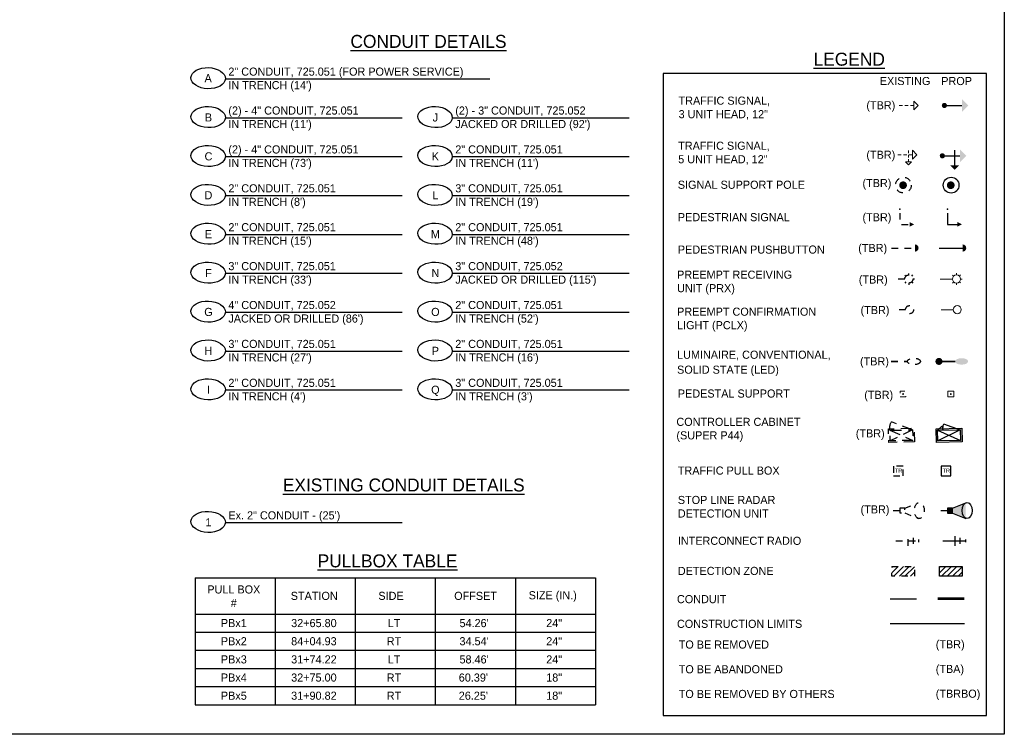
# Model space of a CAD drawing. Header units: feet. Extents: x -492 to 187, y -198 to 535.
# Tile 2 of 23: x 47 to 63, y -138 to -127. Entities that reach past the tile are written whole.
import ezdxf
from ezdxf.enums import TextEntityAlignment as Align

# ---------------------------------------------------------------- set-up
doc = ezdxf.new("R2010")
doc.units = ezdxf.units.FT
doc.header["$MEASUREMENT"] = 0
for name, pattern in [('conduitpr', [0]), ('constlimit', [0]), ('F', [0.15, 0.1, -0.05]), ('OhDOT_USTN2', [0.11, 0.069, -0.041]), ('OhDOT_USTN3', [0.22, 0.165, -0.055]), ('OhDOT_USTN5', [0.11, 0.055, -0.055])]:
    doc.linetypes.add(name, pattern=pattern)
doc.layers.add('COLUMNS', color=6, linetype='Continuous', plot=False)
for name, color, linetype in [('LT_P_Luminaires', 2, 'Continuous'), ('LT_X_Luminaires', 2, 'Continuous'), ('RW_P_Const_Limits', 30, 'constlimit'), ('SG_P_Conduit', 1, 'conduitpr'), ('SG_P_Detection', 24, 'Continuous'), ('SG_P_Heads', 2, 'Continuous'), ('SG_P_Interconnect_Cable', 7, 'interconnectpr'), ('SG_P_Poles', 4, 'Continuous'), ('SG_P_PullBox', 1, 'Continuous'), ('SG_X_Conduit', 232, 'OhDOT_USTN5'), ('SG_X_Controllers', 230, 'OhDOT_USTN3'), ('SG_X_Detection', 24, 'OhDOT_USTN2'), ('SG_X_Heads', 230, 'Continuous'), ('SG_X_Interconnect_Cable', 7, 'interconnectex'), ('SG_X_Poles', 230, 'Continuous'), ('SG_X_PullBox', 230, 'Continuous'), ('SH_Data', 7, 'Continuous'), ('ST_Details', 4, 'Continuous'), ('TEXT-DED', 10, 'Continuous')]:
    doc.layers.add(name, color=color, linetype=linetype)
doc.layers.add('SG_P_Heads (Construction)', color=2, linetype='Continuous', lineweight=13)
doc.styles.add('Slanted', font='font31.shx', dxfattribs={"height": 0.14})
doc.styles.add('Slanted-Normal', font='font31.shx', dxfattribs={"height": 0.14})
doc.styles.get("Standard").update_dxf_attribs({"font": 'font31.shx'})
doc.styles.add('Straight-Normal', font='font30.shx', dxfattribs={"height": 0.14})
doc.linetypes.add('interconnectex', pattern='A,0.1,-0.15,0.1,-0.15,0.1,-0.05,["TR",Straight-Normal,S=1,R=0,X=0,Y=-0.06],-0.25,0.1,-0.15,0.1,-0.15', length=1.4)
doc.linetypes.add('interconnectpr', pattern='A,1.95,-0.05,["TR",Slanted,S=1,R=0,X=0,Y=-0.06],-0.25,1.95', length=4.2)

# ---------------------------------------------------------------- blocks, each defined once
blk = doc.blocks.new('SPEDP')
at = {"layer": 'SG_P_Poles', "linetype": 'Continuous', "lineweight": 0}
h = blk.add_hatch(color=7, dxfattribs=at)
edge = h.paths.add_edge_path()
edge.add_arc((0, 0), 0.015, 0, 360)
at = {"layer": 'SG_P_Poles', "color": 7, "linetype": 'Continuous', "lineweight": 13, "flags": 128}
blk.add_lwpolyline([(-0.045, -0.045), (0.045, -0.045), (0.045, 0.045), (-0.045, 0.045), (-0.045, -0.045)], close=True, dxfattribs=at)
blk = doc.blocks.new('SG_DET_SB_RADARP')
at = {"layer": 'SG_P_Detection'}
h = blk.add_hatch(color=256, dxfattribs=at)
edge = h.paths.add_edge_path()
edge.add_line((0.243, 0.12), (0.037, 0.037))
edge.add_line((0.037, 0.037), (0.037, -0.038))
edge.add_line((0.037, -0.038), (0.243, -0.12))
edge.add_ellipse((0.262, 0), major_axis=(0, -0.124), ratio=0.621318, start_angle=194.0157, end_angle=345.9652, ccw=False)
for p, q in [((-0.144, 0), (-0.038, 0)), ((0.037, 0.037), (0.243, 0.12)), ((0.037, -0.038), (0.243, -0.12))]:
    blk.add_line(p, q, dxfattribs=at)
at = {"layer": 'SG_P_Detection', "flags": 128}
blk.add_lwpolyline([(-0.038, 0.037), (-0.038, -0.038), (0.037, -0.038), (0.037, 0.037), (-0.038, 0.037)], close=True, dxfattribs=at)
at = {"layer": 'SG_P_Detection'}
blk.add_ellipse((0.262, 0), major_axis=(0, -0.124), ratio=0.621318, dxfattribs=at)
at = {"layer": 'SG_P_Detection', "extrusion": (0, 0, -1)}
blk.add_solid([(0.037, 0.037), (0.037, -0.038), (-0.038, 0.037), (-0.038, -0.038)], dxfattribs=at)
blk = doc.blocks.new('SHSWP')
at = {"layer": 'ST_Details'}
h = blk.add_hatch(color=1, dxfattribs=at)
edge = h.paths.add_edge_path()
edge.add_arc((0, 0), 0.04, 0, 360)
at = {"layer": 'ST_Details', "color": 1}
blk.add_line((0.04, 0), (0.27, 0), dxfattribs=at)
at = {"layer": 'ST_Details', "color": 1, "extrusion": (0, 0, -1)}
blk.add_solid([(-0.27, 0.1), (-0.37, 0), (-0.27, -0.1)], dxfattribs=at)
blk = doc.blocks.new('SHSW5P')
at = {"layer": 'ST_Details'}
h = blk.add_hatch(color=1, dxfattribs=at)
edge = h.paths.add_edge_path()
edge.add_arc((0, 0), 0.04, 0, 360)
at = {"layer": 'ST_Details', "color": 1}
for p, q in [((0.04, 0), (0.27, 0)), ((0.189, 0.086), (0.189, -0.149))]:
    blk.add_line(p, q, dxfattribs=at)
at = {"layer": 'ST_Details', "color": 1, "extrusion": (0, 0, -1)}
for points in [[(-0.27, 0.1), (-0.37, 0), (-0.27, -0.1)], [(-0.255, -0.149), (-0.188, -0.216), (-0.121, -0.149)]]:
    blk.add_solid(points, dxfattribs=at)
blk = doc.blocks.new('PEDPBP')
at = {"layer": 'ST_Details'}
blk.add_hatch(color=1, dxfattribs=at).paths.add_polyline_path([(0.18, 0.028), (0.18, -0.028, 0.999997)])
at = {"layer": 'ST_Details', "color": 1}
blk.add_line((0, 0), (0.18, 0), dxfattribs=at)
blk = doc.blocks.new('PED1P')
at = {"layer": 'SG_P_Heads (Construction)', "color": 2, "linetype": 'Continuous', "lineweight": 30}
blk.add_point((0, 0), dxfattribs=at)
at = {"layer": 'ST_Details', "color": 1, "flags": 128}
blk.add_lwpolyline([(0.06, 0), (0.235, 0), (0.235, -0.15)], dxfattribs=at)
at = {"layer": 'ST_Details', "color": 1, "extrusion": (0, 0, -1)}
blk.add_solid([(-0.27, -0.15), (-0.2, -0.15), (-0.235, -0.22)], dxfattribs=at)
blk = doc.blocks.new('CSMP')
at = {"layer": 'LT_P_Luminaires', "linetype": 'Continuous', "lineweight": 0}
h = blk.add_hatch(color=1, dxfattribs=at)
edge = h.paths.add_edge_path()
edge.add_arc((0, 0), 0.055, 0, 360)
at = {"layer": 'LT_P_Luminaires', "lineweight": 35}
h = blk.add_hatch(color=1, dxfattribs=at)
edge = h.paths.add_edge_path()
edge.add_ellipse((0.35, 0), major_axis=(0.1, 0), ratio=0.5, start_angle=0, end_angle=360)
at = {"layer": 'LT_P_Luminaires', "color": 1, "lineweight": 35}
blk.add_line((0, 0), (0.25, 0), dxfattribs=at)
blk = doc.blocks.new('*U1415')
at = {"layer": 'SG_P_Heads (Construction)', "flags": 128}
for points in [[(1.5, 0.01), (0, 0)], [(1.64, 0.36), (1.5, 0.5)], [(2, 0.51), (2, 0.71)], [(2.35, 0.36), (2.49, 0.51)], [(2.5, 0.01), (2.7, 0.01)], [(1.65, -0.35), (1.51, -0.49)], [(2, -0.49), (2, -0.69)], [(2.36, -0.34), (2.5, -0.48)]]:
    blk.add_lwpolyline(points, dxfattribs=at)
at = {"layer": 'SG_P_Heads (Construction)'}
blk.add_circle((2, 0.01), 0.5, dxfattribs=at)
blk = doc.blocks.new('TPB_24 IN')
at = {"layer": 'SG_P_PullBox'}
blk.add_lwpolyline([(1.5, 1.5), (-1.5, 1.5), (-1.5, -1.5), (1.5, -1.5)], close=True, dxfattribs=at)
at = {"layer": 'SG_P_PullBox', "insert": (-1.02, 0.73), "char_height": 1.25, "attachment_point": 1}
blk.add_mtext_dynamic_manual_height_columns('TR', width=2.5032, gutter_width=12.5, heights=[0], dxfattribs=at)
blk = doc.blocks.new('TSH')
at = {"linetype": 'Continuous', "lineweight": 0}
for p, q in [((0, 0), (1.02, 0)), ((1.74, 0), (2.76, 0)), ((3.48, 0), (4.5, 0))]:
    blk.add_line(p, q, dxfattribs=at)
at = {"linetype": 'Continuous', "lineweight": 0, "flags": 128}
blk.add_lwpolyline([(4.5, 1.35), (5.85, 0), (4.5, -1.35)], close=True, dxfattribs=at)
blk = doc.blocks.new('TSH5')
at = {"linetype": 'Continuous', "lineweight": 0}
for p, q in [((0, 0), (1.02, 0)), ((1.74, 0), (2.76, 0)), ((3.28875, 0.4625), (3.28875, 1.2875)), ((3.48, 0), (4.5, 0)), ((3.28875, -0.8875), (3.28875, -0.0625)), ((3.28875, -2.2375), (3.28875, -1.4125))]:
    blk.add_line(p, q, dxfattribs=at)
at = {"linetype": 'Continuous', "lineweight": 0, "flags": 128}
for points in [[(4.5, 1.35), (5.85, 0), (4.5, -1.35)], [(4.19, -2.2375), (3.29, -3.1375), (2.39, -2.2375)]]:
    blk.add_lwpolyline(points, close=True, dxfattribs=at)
blk = doc.blocks.new('SG_SSRADIO_P')
at = {"layer": 'SG_P_Interconnect_Cable', "linetype": 'Continuous', "lineweight": 30}
for p, q in [((0, 0), (0.35, 0)), ((0.19, -0.075), (0.19, 0.075)), ((0.27, -0.045), (0.27, 0.045)), ((0.35, 0.02), (0.35, -0.02))]:
    blk.add_line(p, q, dxfattribs=at)

msp = doc.modelspace()

# ---------------------------------------------------------------- hatches: boundary and pattern name
at = {"layer": 'SG_X_Detection'}
h = msp.add_hatch(dxfattribs=at)
h.set_pattern_fill('HATCH', color=256, style=0, pattern_type=2)
h.set_pattern_definition([(45, (61.040564, -135.484007), (-0.042426, 0.042426), [])])
h.paths.add_polyline_path([(60.77428, -135.4816), (61.12428, -135.4816), (61.12428, -135.6316), (60.77428, -135.6316)])
at = {"layer": 'SG_X_Heads', "linetype": 'F'}
msp.add_hatch(color=256, dxfattribs=at).paths.add_polyline_path([(61.13226, -130.51247), (61.13226, -130.62447, 0.99999663)])
at = {"layer": 'SG_X_Poles', "linetype": 'F'}
h = msp.add_hatch(color=256, dxfattribs=at)
edge = h.paths.add_edge_path()
edge.add_arc((60.94928, -129.59972), 0.06, 0, 360)
at = {"layer": 'SG_X_Poles', "linetype": 'F', "lineweight": 0}
h = msp.add_hatch(color=256, dxfattribs=at)
edge = h.paths.add_edge_path()
edge.add_arc((60.94928, -132.82038), 0.015, 0, 360)
at = {"layer": 'TEXT-DED'}
h = msp.add_hatch(color=256, dxfattribs=at)
edge = h.paths.add_edge_path()
edge.add_arc((61.68491, -129.59972), 0.06, 0, 360)
h = msp.add_hatch(dxfattribs=at)
h.set_pattern_fill('HATCH', color=256, style=0, pattern_type=2)
h.set_pattern_definition([(45, (61.776196, -135.484007), (-0.042426, 0.042426), [])])
h.paths.add_polyline_path([(61.50991, -135.4816), (61.85991, -135.4816), (61.85991, -135.6316), (61.50991, -135.6316)])

# ---------------------------------------------------------------- linework, layer by layer
at = {"layer": 'COLUMNS', "color": 4}
msp.add_lwpolyline([(32.13569, -138.06895), (32.13569, -117.31895), (62.51069, -117.31895), (62.51069, -138.06895)], close=True, dxfattribs=at)
at = {"layer": 'LT_X_Luminaires', "linetype": 'F', "lineweight": 35}
msp.add_line((60.76716, -132.3172), (61.01716, -132.3172), dxfattribs=at)
at = {"layer": 'LT_X_Luminaires', "linetype": 'F'}
msp.add_ellipse((61.11713, -132.3172), major_axis=(0.1, 0), ratio=0.5, dxfattribs=at)
at = {"layer": 'RW_P_Const_Limits', "flags": 128}
msp.add_lwpolyline([(60.74944, -136.35832), (61.89447, -136.35832)], dxfattribs=at)
at = {"layer": 'SG_P_Conduit', "color": 3, "true_color": 0x00ff00, "const_width": 0.04, "flags": 128}
msp.add_lwpolyline([(61.48508, -135.97721), (61.89447, -135.97721)], dxfattribs=at)
at = {"layer": 'SG_P_Heads (Construction)', "flags": 128}
msp.add_lwpolyline([(61.72255, -131.51941), (61.53505, -131.52027)], dxfattribs=at)
at = {"layer": 'SG_P_Heads (Construction)'}
msp.add_circle((61.78505, -131.51913), 0.0625, dxfattribs=at)
at = {"layer": 'SG_P_Poles', "flags": 128}
for points in [[(61.48229, -133.37921), (61.54834, -133.31819)], [(61.83277, -133.37578), (61.57676, -133.28333)], [(61.48229, -133.37921), (61.83566, -133.53615)], [(61.83219, -133.37181), (61.48576, -133.54355)]]:
    msp.add_lwpolyline(points, dxfattribs=at)
for points in [[(61.56548, -133.37838, 0.10738076), (61.54834, -133.31819, 0.1357519)], [(61.56548, -133.37838, -0.10608497), (61.57676, -133.28333, -0.1357519)]]:
    msp.add_lwpolyline(points, format="xyb", dxfattribs=at)
for points in [[(61.85907, -133.55859), (61.46332, -133.56695), (61.45888, -133.35677), (61.85463, -133.3484)], [(61.83566, -133.53615), (61.48576, -133.54355), (61.48229, -133.37921), (61.83219, -133.37181)]]:
    msp.add_lwpolyline(points, close=True, dxfattribs=at)
at = {"layer": 'SG_X_Conduit', "linetype": 'conduitpr', "flags": 128}
msp.add_lwpolyline([(60.74944, -135.97721), (61.15884, -135.97721)], dxfattribs=at)
at = {"layer": 'SG_X_Controllers', "flags": 128}
msp.add_lwpolyline([(60.74666, -133.37921, -0.17609904), (60.76836, -133.25026)], format="xyb", dxfattribs=at)
for points in [[(61.09656, -133.37181), (60.76836, -133.25026)], [(60.74666, -133.37921), (61.10003, -133.53615)], [(61.09656, -133.37181), (60.75013, -133.54355)]]:
    msp.add_lwpolyline(points, dxfattribs=at)
for points in [[(61.12344, -133.55859), (60.72769, -133.56695), (60.72325, -133.35677), (61.119, -133.3484)], [(61.10003, -133.53615), (60.75013, -133.54355), (60.74666, -133.37921), (61.09656, -133.37181)]]:
    msp.add_lwpolyline(points, close=True, dxfattribs=at)
at = {"layer": 'SG_X_Detection'}
for p, q in [((60.97544, -134.58052), (61.18055, -134.49822)), ((60.79503, -134.61788), (60.90071, -134.61788)), ((60.97544, -134.65525), (61.18042, -134.73783))]:
    msp.add_line(p, q, dxfattribs=at)
at = {"layer": 'SG_X_Detection', "flags": 128}
for points in [[(60.90071, -134.58052), (60.90071, -134.65525), (60.97544, -134.65525), (60.97544, -134.58052), (60.90071, -134.58052)], [(60.77428, -135.4816), (61.12428, -135.4816), (61.12428, -135.6316), (60.77428, -135.6316), (60.77428, -135.4816)]]:
    msp.add_lwpolyline(points, close=True, dxfattribs=at)
at = {"layer": 'SG_X_Detection'}
msp.add_ellipse((61.19908, -134.61804), major_axis=(-0.00006, -0.12348), ratio=0.62131844, dxfattribs=at)
at = {"layer": 'SG_X_Heads', "linetype": 'F'}
msp.add_line((60.77226, -130.56847), (61.13226, -130.56847), dxfattribs=at)
at = {"layer": 'SG_X_Heads', "linetype": 'F', "extrusion": (0, 0, -1), "flags": 128}
msp.add_lwpolyline([(-60.90092, -130.02842), (-60.90092, -130.20342), (-61.05092, -130.20342)], dxfattribs=at)
at = {"layer": 'SG_X_Heads', "linetype": 'F', "flags": 128}
for points in [[(60.97525, -131.04661), (60.78775, -131.04747)], [(60.99335, -131.00233), (60.97559, -130.98473)], [(61.03746, -130.98382), (61.03735, -130.95882)], [(61.08174, -131.00192), (61.09934, -130.98416)], [(61.10025, -131.04603), (61.12525, -131.04592)], [(60.99376, -131.09072), (60.97616, -131.10848)], [(61.03804, -131.10882), (61.03815, -131.13382)], [(61.08215, -131.09031), (61.0999, -131.10791)], [(60.98692, -131.51941), (60.79942, -131.52027)]]:
    msp.add_lwpolyline(points, dxfattribs=at)
at = {"layer": 'SG_X_Heads', "linetype": 'F'}
for centre in [(61.03775, -131.04632), (61.04942, -131.51913)]:
    msp.add_circle(centre, 0.0625, dxfattribs=at)
at = {"layer": 'SG_X_Heads', "linetype": 'F', "lineweight": 30, "extrusion": (0, 0, -1)}
msp.add_point((60.90092, -129.96842), dxfattribs=at)
at = {"layer": 'SG_X_Heads', "linetype": 'F'}
msp.add_solid([(61.05092, -130.23842), (61.05092, -130.16842), (61.12092, -130.20342)], dxfattribs=at)
at = {"layer": 'SG_X_Interconnect_Cable', "linetype": 'F', "lineweight": 30}
for p, q in [((61.02899, -135.16054), (61.02816, -135.01055)), ((60.83858, -135.0866), (61.18857, -135.08466)), ((61.10882, -135.1301), (61.10832, -135.0401)), ((61.18846, -135.06466), (61.18868, -135.10466))]:
    msp.add_line(p, q, dxfattribs=at)
at = {"layer": 'SG_X_Poles', "linetype": 'F', "lineweight": 13, "flags": 128}
msp.add_lwpolyline([(60.90428, -132.86538), (60.99428, -132.86538), (60.99428, -132.77538), (60.90428, -132.77538), (60.90428, -132.86538)], close=True, dxfattribs=at)
at = {"layer": 'SG_X_Poles', "linetype": 'F'}
msp.add_circle((60.95443, -129.59847), 0.12143, dxfattribs=at)
at = {"layer": 'SG_X_PullBox', "linetype": 'F'}
msp.add_lwpolyline([(60.9493, -133.9336), (60.7993, -133.93356), (60.79925, -134.08356), (60.94925, -134.0836)], close=True, dxfattribs=at)
at = {"layer": 'SH_Data'}
for p, q in [((50.02733, -135.6534), (56.20381, -135.6534)), ((50.02733, -135.6534), (50.02733, -137.6134)), ((51.26263, -135.6534), (51.26263, -137.6134)), ((52.49792, -135.6534), (52.49792, -137.6134)), ((53.73322, -135.6534), (53.73322, -137.6134)), ((54.96851, -135.6534), (54.96851, -137.6134)), ((56.20381, -135.6534), (56.20381, -137.6134)), ((50.02733, -136.2134), (56.20381, -136.2134)), ((50.02733, -136.4934), (56.20381, -136.4934)), ((50.02733, -136.7734), (56.20381, -136.7734)), ((50.02733, -137.0534), (56.20381, -137.0534)), ((50.02733, -137.3334), (56.20381, -137.3334)), ((50.02733, -137.6134), (56.20381, -137.6134))]:
    msp.add_line(p, q, dxfattribs=at)
at = {"layer": 'SH_Data', "flags": 128}
msp.add_lwpolyline([(62.23628, -127.87444), (57.24662, -127.87444), (57.24662, -137.77705), (62.23628, -137.77705)], close=True, dxfattribs=at)
at = {"layer": 'TEXT-DED', "flags": 128}
for points in [[(50.49565, -127.95773), (54.57503, -127.95773)], [(50.49565, -128.55773), (53.22287, -128.55773)], [(53.99565, -128.55773), (56.72287, -128.55773)], [(50.49565, -129.15773), (53.22287, -129.15773)], [(53.99565, -129.15773), (56.72287, -129.15773)], [(50.49565, -129.75773), (53.22287, -129.75773)], [(53.99565, -129.75773), (56.72287, -129.75773)], [(50.49565, -130.35773), (53.22287, -130.35773)], [(53.99565, -130.35773), (56.72287, -130.35773)], [(50.49565, -130.95773), (53.22287, -130.95773)], [(53.99565, -130.95773), (56.72287, -130.95773)], [(50.49565, -131.55773), (53.22287, -131.55773)], [(53.99565, -131.55773), (56.72287, -131.55773)], [(50.49565, -132.15773), (53.22287, -132.15773)], [(53.99565, -132.15773), (56.72287, -132.15773)], [(50.49565, -132.75773), (53.22287, -132.75773)], [(53.99565, -132.75773), (56.72287, -132.75773)], [(50.49565, -134.80185), (53.22287, -134.80185)]]:
    msp.add_lwpolyline(points, dxfattribs=at)
msp.add_lwpolyline([(61.50991, -135.4816), (61.85991, -135.4816), (61.85991, -135.6316), (61.50991, -135.6316), (61.50991, -135.4816)], close=True, dxfattribs=at)
at = {"layer": 'TEXT-DED'}
msp.add_circle((61.69006, -129.59847), 0.12143, dxfattribs=at)
for centre in [(50.22999, -127.94869), (50.22999, -128.54869), (53.72999, -128.54869), (50.22999, -129.14869), (53.72999, -129.14869), (50.22999, -129.74869), (53.72999, -129.74869), (50.22999, -130.34869), (53.72999, -130.34869), (50.22999, -130.94869), (53.72999, -130.94869), (50.22999, -131.54869), (53.72999, -131.54869), (50.22999, -132.14869), (53.72999, -132.14869), (50.22999, -132.74869), (53.72999, -132.74869), (50.22999, -134.79281)]:
    msp.add_ellipse(centre, major_axis=(0.26565, -0.00905), ratio=0.6122366, dxfattribs=at)

# ---------------------------------------------------------------- block references
at = {"layer": 'SG_P_Detection'}
msp.add_blockref('SG_DET_SB_RADARP', (61.67422, -134.61788), dxfattribs=at)
at = {"layer": 'SG_P_Heads', "color": 2, "linetype": 'Continuous', "lineweight": 0}
msp.add_blockref('SHSWP', (61.58678, -128.36988), dxfattribs=at)
at = {"layer": 'SG_P_Heads', "color": 2, "linetype": 'Continuous', "lineweight": 13}
msp.add_blockref('SHSW5P', (61.55511, -129.14594), dxfattribs=at)
at = {"layer": 'SG_P_Heads', "color": 2, "linetype": 'Continuous', "lineweight": 30, "extrusion": (0, 0, -1), "rotation": 270}
msp.add_blockref('PED1P', (-61.63655, -129.96842), dxfattribs=at)
at = {"layer": 'SG_P_Heads', "color": 2, "linetype": 'Continuous', "lineweight": 30, "xscale": 2, "yscale": 2, "zscale": 2}
msp.add_blockref('PEDPBP', (61.50789, -130.56847), dxfattribs=at)
at = {"layer": 'SG_P_Heads (Construction)', "xscale": 0.125, "yscale": 0.125, "zscale": 0.125}
msp.add_blockref('*U1415', (61.52338, -131.04747), dxfattribs=at)
at = {"layer": 'SG_P_Interconnect_Cable', "linetype": 'Continuous', "lineweight": 30, "zscale": 17.99999999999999, "rotation": 0.3170877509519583}
msp.add_blockref('SG_SSRADIO_P', (61.56152, -135.0866), dxfattribs=at)
at = {"layer": 'SG_P_PullBox', "xscale": 0.05, "yscale": 0.05, "zscale": 0.05}
msp.add_blockref('TPB_24 IN', (61.60991, -134.00858), dxfattribs=at)
at = {"layer": 'SG_X_Heads', "xscale": 0.05, "yscale": 0.05}
for name, p in [('TSH', (60.89115, -128.36988)), ('TSH5', (60.86768, -129.12893))]:
    msp.add_blockref(name, p, dxfattribs=at)
at = {"layer": 'ST_Details', "color": 1}
msp.add_blockref('CSMP', (61.50279, -132.3172), dxfattribs=at)
at = {"layer": 'TEXT-DED'}
msp.add_blockref('SPEDP', (61.68491, -132.82038), dxfattribs=at)

# ---------------------------------------------------------------- texts
at = {"layer": 'SG_X_PullBox', "linetype": 'F', "insert": (60.82352, -133.97233), "char_height": 0.0625, "attachment_point": 1}
msp.add_mtext_dynamic_manual_height_columns('TR', width=0.1251617, gutter_width=0.625, heights=[0], dxfattribs=at)
at = {"layer": 'TEXT-DED', "style": 'Slanted-Normal'}
for s, height, p in [('%%uLEGEND%%U', 0.2, (59.56914, -127.55587)), ('EXISTING', 0.125, (60.59022, -127.92978)), ('PROP', 0.125, (61.53825, -127.92978)), ('SIGNAL SUPPORT POLE', 0.125, (57.47493, -129.52972)), ('PEDESTRIAN SIGNAL', 0.125, (57.47493, -130.02972)), ('PEDESTRIAN PUSHBUTTON', 0.125, (57.47493, -130.52972)), ('LUMINAIRE, CONVENTIONAL,', 0.125, (57.46356, -132.15141)), ('SOLID STATE (LED)', 0.125, (57.46356, -132.38212)), ('PEDESTAL SUPPORT', 0.125, (57.47493, -132.75038)), ('TRAFFIC PULL BOX ', 0.125, (57.47493, -133.93858)), ('%%uPULLBOX TABLE%%U', 0.2, (51.91919, -135.29398))]:
    msp.add_text(s, height=height, dxfattribs=at).set_placement(p, align=Align.TOP_LEFT)
for s, p in [('A', (50.22999, -127.94869)), ('B', (50.235, -128.55431)), ('J', (53.735, -128.55431)), ('C', (50.235, -129.15431)), ('K', (53.735, -129.15431)), ('D', (50.235, -129.75431)), ('L', (53.735, -129.75431)), ('E', (50.235, -130.35431)), ('M', (53.735, -130.35431)), ('F', (50.235, -130.95431)), ('N', (53.735, -130.95431)), ('G', (50.235, -131.55431)), ('O', (53.735, -131.55431)), ('H', (50.235, -132.15431)), ('P', (53.735, -132.15431)), ('I', (50.235, -132.75431)), ('Q', (53.735, -132.75431)), ('1', (50.235, -134.79843)), ('STATION', (51.8665, -135.9334)), ('SIDE', (53.05072, -135.9334)), ('OFFSET', (54.35479, -135.9334)), ('SIZE (IN.)', (55.54513, -135.9242)), ('PBx1', (50.62614, -136.3534)), ('32+65.80', (51.86143, -136.3534)), ('LT', (53.09673, -136.3534)), ("54.26'", (54.33202, -136.3534)), ('24"', (55.56732, -136.3534)), ('PBx2', (50.62614, -136.6334)), ('84+04.93', (51.86143, -136.6334)), ('RT', (53.09673, -136.6334)), ("34.54'", (54.33202, -136.6334)), ('24"', (55.56732, -136.6334)), ('PBx3', (50.62614, -136.9134)), ('31+74.22', (51.86143, -136.9134)), ('LT', (53.09673, -136.9134)), ("58.46'", (54.33202, -136.9134)), ('24"', (55.56732, -136.9134)), ('PBx4', (50.62614, -137.1934)), ('32+75.00', (51.86143, -137.1934)), ('RT', (53.09673, -137.1934)), ("60.39'", (54.32105, -137.1934)), ('18"', (55.56732, -137.1934)), ('PBx5', (50.62614, -137.4734)), ('31+90.82', (51.86143, -137.4734)), ('RT', (53.09673, -137.4734)), ("26.25'", (54.32105, -137.4734)), ('18"', (55.56732, -137.4734))]:
    msp.add_text(s, height=0.125, dxfattribs=at).set_placement(p, align=Align.MIDDLE_CENTER)
at = {"layer": 'TEXT-DED', "attachment_point": 1, "style": 'Slanted-Normal'}
for s, insert, char_height, width in [('{\\LCONDUIT DETAILS}', (52.42478, -127.28111), 0.2, 4.4138422), ('TRAFFIC SIGNAL,\\P3 UNIT HEAD, 12"', (57.4865, -128.2328), 0.125, 4.4138422), ('\\pxt10.08;(TBR)', (60.38344, -128.30346), 0.125, 4.4138422), ('TRAFFIC SIGNAL,\\P5 UNIT HEAD, 12"', (57.48066, -128.92797), 0.125, 4.4138422), ('\\pxt10.08;(TBR)', (60.38344, -129.06683), 0.125, 4.4138422), ('\\pxt10.08;(TBR)', (60.32312, -129.50376), 0.125, 4.4138422), ('\\pxt10.08;(TBR)', (60.32312, -130.03109), 0.125, 4.4138422), ('\\pxt10.08;(TBR)', (60.25778, -130.50537), 0.125, 4.4138422), ('\\pxt10.08;PREEMPT RECEIVING UNIT (PRX)', (57.46356, -130.91692), 0.125, 2.0787169), ('\\pxt10.08;(TBR)', (60.26593, -130.99191), 0.125, 4.4138422), ('\\pxt10.08;PREEMPT CONFIRMATION\\PLIGHT (PCLX)', (57.46356, -131.48761), 0.125, 2.7711859), ('\\pxt10.08;(TBR)', (60.29355, -131.46248), 0.125, 4.4138422), ('\\pxt10.08;(TBR)', (60.28526, -132.2536), 0.125, 4.4138422), ('\\pxt10.08;(TBR)', (60.35079, -132.76985), 0.125, 4.4138422), ('CONTROLLER CABINET \\P(SUPER P44)', (57.45308, -133.18686), 0.125, 4.4138422), ('\\pxt10.08;(TBR)', (60.21987, -133.36452), 0.125, 4.4138422), ('{\\LEXISTING CONDUIT DETAILS}', (51.38216, -134.12381), 0.2, 4.4138422), ('STOP LINE RADAR\\PDETECTION UNIT', (57.47493, -134.39195), 0.125, 4.4138422), ('\\pxt10.08;(TBR)', (60.29346, -134.53728), 0.125, 4.4138422), ('INTERCONNECT RADIO', (57.47493, -135.02136), 0.125, 4.4138422), ('\\pt1.26;DETECTION ZONE', (57.47493, -135.4866), 0.125, 4.4138422), ('\\pxqc;PULL BOX\\P#', (50.1671, -135.77193), 0.125, 0.9174237), ('CONDUIT', (57.46136, -135.92129), 0.125, 4.4138422), ('CONSTRUCTION LIMITS', (57.46136, -136.30239), 0.125, 4.4138422), ('\\pxt10.08;TO BE REMOVED', (57.48851, -136.62204), 0.125, 4.4138422), ('\\pxt10.08;(TBR)', (61.45326, -136.61748), 0.125, 4.4138422), ('\\pxt10.08;(TBA)', (61.45326, -136.99858), 0.125, 4.4138422), ('\\pxt10.08;TO BE ABANDONED', (57.48851, -137.00314), 0.125, 4.4138422), ('\\pxt10.08;TO BE REMOVED BY OTHERS', (57.48851, -137.38425), 0.125, 4.4138422), ('\\pxt10.08;(TBRBO)', (61.45326, -137.37969), 0.125, 4.4138422)]:
    msp.add_mtext(s, dxfattribs=dict(at, insert=insert, char_height=char_height, width=width))
at = {"layer": 'TEXT-DED', "char_height": 0.125, "attachment_point": 1, "style": 'Slanted-Normal'}
for s, insert in [(' 2" CONDUIT, 725.051 (FOR POWER SERVICE)\\P IN TRENCH (14\')', (50.49565, -127.78494)), (' (2) - 4" CONDUIT, 725.051\\P IN TRENCH (11\')', (50.49565, -128.38494)), (' (2) - 3" CONDUIT, 725.052\\P JACKED OR DRILLED (92\')', (53.99565, -128.38494)), (' (2) - 4" CONDUIT, 725.051\\P IN TRENCH (73\')', (50.49565, -128.98494)), (' 2" CONDUIT, 725.051\\P IN TRENCH (11\')', (53.99565, -128.98494)), (' 2" CONDUIT, 725.051\\P IN TRENCH (8\')', (50.49565, -129.58494)), (' 3" CONDUIT, 725.051\\P IN TRENCH (19\')', (53.99565, -129.58494)), (' 2" CONDUIT, 725.051\\P IN TRENCH (15\')', (50.49565, -130.18494)), (' 2" CONDUIT, 725.051\\P IN TRENCH (48\')', (53.99565, -130.18494)), (' 3" CONDUIT, 725.051\\P IN TRENCH (33\')', (50.49565, -130.78494)), (' 3" CONDUIT, 725.052\\P JACKED OR DRILLED (115\')', (53.99565, -130.78494)), (' 4" CONDUIT, 725.052\\P JACKED OR DRILLED (86\')', (50.49565, -131.38494)), (' 2" CONDUIT, 725.051\\P IN TRENCH (52\')', (53.99565, -131.38494)), (' 3" CONDUIT, 725.051\\P IN TRENCH (27\')', (50.49565, -131.98494)), (' 2" CONDUIT, 725.051\\P IN TRENCH (16\')', (53.99565, -131.98494)), (' 2" CONDUIT, 725.051\\P IN TRENCH (4\')', (50.49565, -132.58494)), (' 3" CONDUIT, 725.051\\P IN TRENCH (3\')', (53.99565, -132.58494)), (' Ex. 2" CONDUIT - (25\')', (50.49565, -134.62906))]:
    msp.add_mtext_dynamic_manual_height_columns(s, width=4.4138422, gutter_width=12.5, heights=[0], dxfattribs=dict(at, insert=insert))

doc.saveas('drawing.dxf')
